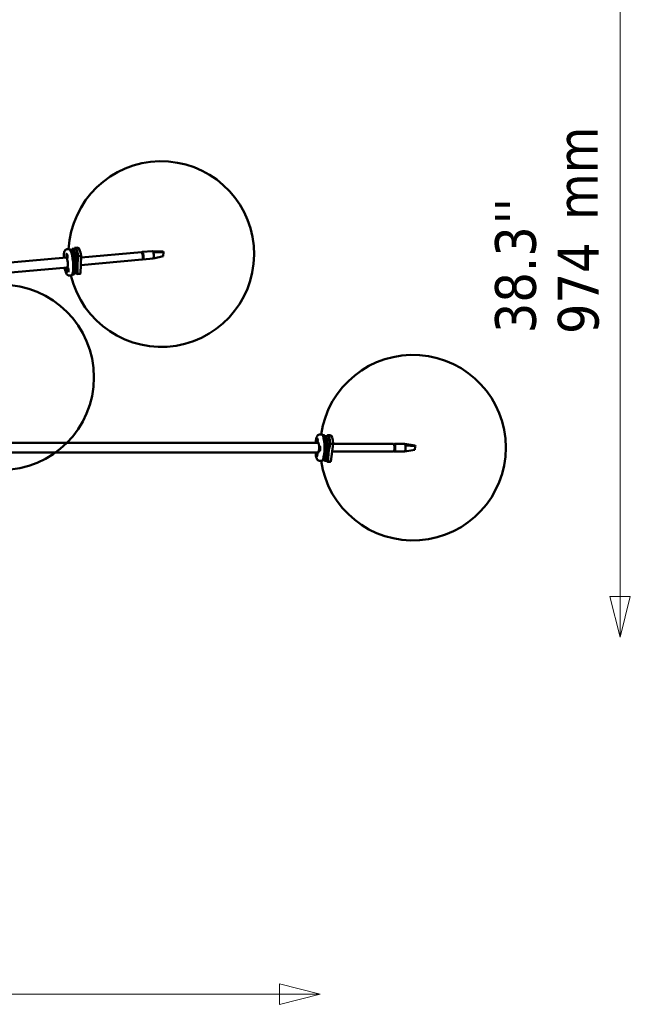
# Model space of a CAD drawing. Header units: millimetres. Extents: x 299 to 4712, y 776 to 3537.
# Tile 4 of 11: x 1636 to 2444, y 776 to 2081. Entities that reach past the tile are written whole.
import ezdxf

# ---------------------------------------------------------------- set-up
doc = ezdxf.new("R2010")
doc.units = ezdxf.units.MM
doc.header["$LTSCALE"] = 18
for name, color, linetype, lineweight in [('Symbol (ISO)', 7, 'Continuous', 25), ('Widoczne (ISO)', 7, 'Continuous', 50), ('Wymiar (ISO)', 7, 'Continuous', 25)]:
    doc.layers.add(name, color=color, linetype=linetype, lineweight=lineweight)
doc.styles.add('Tekst notatki (ISO)', font='tahoma.ttf')

msp = doc.modelspace()

# ---------------------------------------------------------------- linework, layer by layer
at = {"layer": 'Widoczne (ISO)'}
for p, q in [((1700.9, 1776.8), (1698, 1776.5)), ((1702.2, 1775.9), (1703.9, 1776.1)), ((1705.2, 1775.2), (1705.3, 1777.1)), ((1705.7, 1777.3), (1708.5, 1777.6)), ((1712.5, 1778.9), (1708.6, 1778.6)), ((1697.4, 1765.5), (1322.4, 1731.9)), ((1697.8, 1767.8), (1698, 1767.6)), ((1697.9, 1768.5), (1698.1, 1767.9)), ((1698.1, 1767.8), (1697.9, 1768.5)), ((1697.9, 1767.1), (1698.1, 1767.2)), ((1698, 1770.1), (1698.2, 1770.1)), ((1698, 1769), (1698.1, 1768.1)), ((1698.1, 1767.9), (1698.3, 1767.9)), ((1698.1, 1767.6), (1698.4, 1767.6)), ((1698.1, 1767.2), (1698.6, 1767.3)), ((1698.1, 1766.3), (1698.2, 1767)), ((1698.2, 1766.9), (1698.1, 1766.3)), ((1698.2, 1769), (1698.2, 1768.1)), ((1698.2, 1766.9), (1698.4, 1766.9)), ((1698.3, 1765.7), (1698.2, 1766.6)), ((1698.4, 1768.5), (1698.3, 1767.8)), ((1698.3, 1767.9), (1698.4, 1768.5)), ((1698.3, 1767.9), (1698.3, 1767.9)), ((1698.4, 1765.7), (1698.3, 1766.6)), ((1698.6, 1767.7), (1698.4, 1767.6)), ((1698.4, 1767.6), (1698.6, 1767.6)), ((1698.4, 1767.1), (1698.6, 1767.2)), ((1698.6, 1767), (1698.4, 1767.1)), ((1698.4, 1766.9), (1698.6, 1766.2)), ((1698.4, 1766.8), (1698.4, 1766.8)), ((1698.6, 1766.2), (1698.4, 1766.8)), ((1698.5, 1764.6), (1698.7, 1764.7)), ((1707.4, 1769.7), (1707.8, 1769.7)), ((1708, 1766.7), (1708.1, 1766.7)), ((1710.2, 1766.6), (1709.2, 1744.7)), ((1710.2, 1766.6), (1712.9, 1766.8)), ((1713.2, 1767.3), (1717.1, 1767.7)), ((1717.1, 1767.7), (1716.1, 1744.3)), ((1716.6, 1755.7), (1797.9, 1763)), ((1717, 1765.8), (1797, 1772.9)), ((1797.7, 1772), (1797.7, 1772)), ((1797.7, 1772), (1798.4, 1772)), ((1798.4, 1772), (1797.7, 1772)), ((1798, 1773), (1811.6, 1774.2)), ((1799.2, 1769.5), (1798.4, 1769.4)), ((1799.1, 1764.1), (1798.4, 1764)), ((1798.6, 1766.5), (1799.4, 1766.6)), ((1798.8, 1763.1), (1812.5, 1764.3)), ((1799.4, 1766.6), (1799.2, 1769.5)), ((1825.5, 1773.4), (1811.7, 1774.2)), ((1825.9, 1772.7), (1812.6, 1772.2)), ((1825.7, 1767.5), (1812.7, 1764.4)), ((1825.5, 1773.4), (1825.9, 1772.7)), ((1825.9, 1771.7), (1825.7, 1768.5)), ((1825.7, 1768.5), (1825.7, 1767.5)), ((1825.9, 1772.7), (1825.9, 1771.7)), ((1698.8, 1752.6), (1323.6, 1718.9)), ((1698.9, 1750), (1699.1, 1749.7)), ((1699, 1750.7), (1699.2, 1749.9)), ((1699.2, 1749.9), (1699, 1750.7)), ((1699, 1749.3), (1699.2, 1749.3)), ((1699.1, 1752.1), (1699.3, 1752.1)), ((1699.1, 1748.4), (1699.2, 1749)), ((1699.3, 1748.9), (1699.1, 1748.4)), ((1699.2, 1751), (1699.2, 1750.2)), ((1699.2, 1749.9), (1699.4, 1749.9)), ((1699.2, 1749.7), (1699.4, 1749.7)), ((1699.3, 1750.9), (1699.3, 1750.1)), ((1699.3, 1748.9), (1699.5, 1749)), ((1699.5, 1750.3), (1699.4, 1749.7)), ((1699.4, 1749.8), (1699.5, 1750.3)), ((1699.7, 1749.4), (1699.5, 1749.4)), ((1699.5, 1749), (1699.7, 1749.1)), ((1699.7, 1748.7), (1699.5, 1749)), ((1709.2, 1751.8), (1709.3, 1751.8)), ((1699.3, 1747.8), (1699.3, 1748.6)), ((1699.4, 1748.8), (1699.5, 1748.8)), ((1699.5, 1747.7), (1699.4, 1748.6)), ((1699.5, 1748.9), (1699.6, 1748.1)), ((1699.6, 1748.1), (1699.5, 1748.8)), ((1699.6, 1746.6), (1699.8, 1746.6)), ((1704, 1741.9), (1701.1, 1741.7)), ((1705.2, 1743.1), (1706.8, 1743.2)), ((1708.7, 1744.5), (1711.5, 1744.7)), ((1709, 1748.7), (1709.2, 1748.7)), ((1709.2, 1744.7), (1712, 1744.9)), ((1715.6, 1744.1), (1711.7, 1743.7)), ((1716.1, 1744.3), (1712.2, 1743.9)), ((2035.5, 1531.1), (2032.6, 1531.1)), ((2036.8, 1530.1), (2038.5, 1530.1)), ((2040.4, 1529), (2043.2, 1529)), ((2047.2, 1530), (2043.3, 1530)), ((2031.3, 1520), (1323.1, 1520)), ((2029.4, 1523.8), (2029.6, 1523.5)), ((2029.4, 1523.1), (2029.5, 1523.1)), ((2029.4, 1522.2), (2029.6, 1522.8)), ((2029.6, 1522.7), (2029.4, 1522.2)), ((2029.5, 1524.5), (2029.7, 1523.8)), ((2029.6, 1523.7), (2029.5, 1524.5)), ((2029.6, 1523.5), (2029.9, 1523.5)), ((2029.6, 1521.6), (2029.6, 1522.4)), ((2029.7, 1525.9), (2030, 1525.9)), ((2029.7, 1524.9), (2029.7, 1524)), ((2029.7, 1523.8), (2029.8, 1523.7)), ((2029.7, 1522.7), (2029.8, 1522.7)), ((2029.7, 1521.5), (2029.7, 1522.4)), ((2029.7, 1520.4), (2030, 1520.4)), ((2029.9, 1524.7), (2029.8, 1523.9)), ((2029.8, 1523.6), (2030, 1524.1)), ((2029.8, 1522.7), (2029.9, 1521.9)), ((2029.8, 1522.6), (2029.8, 1522.6)), ((2029.9, 1521.9), (2029.8, 1522.6)), ((2030, 1524.1), (2029.9, 1523.5)), ((2030.1, 1523.2), (2029.9, 1523.3)), ((2029.9, 1523.3), (2030.1, 1523.2)), ((2030.1, 1522.5), (2029.9, 1522.8)), ((2029.9, 1522.8), (2030.1, 1522.8)), ((2032.9, 1514.1), (2032.9, 1513.2)), ((2033, 1515.1), (2033.2, 1515.1)), ((2043.8, 1518.1), (2043, 1512.1)), ((2043.8, 1518.1), (2046.6, 1518.1)), ((2046.9, 1518.7), (2050.8, 1518.7)), ((2050.8, 1518.7), (2047.8, 1495.2)), ((2050.8, 1518.5), (2130.9, 1518.5)), ((2131.6, 1517.5), (2132.2, 1517.5)), ((2131.9, 1518.5), (2145.6, 1518.5)), ((2132.8, 1514.9), (2132, 1514.9)), ((2132.8, 1512.1), (2132.8, 1514.9)), ((2159.4, 1516.5), (2145.7, 1518.5)), ((2159.7, 1515.7), (2146.5, 1516.5)), ((2159.6, 1514.8), (2159.2, 1511.5)), ((2159.4, 1516.5), (2159.7, 1515.7)), ((2159.7, 1515.7), (2159.6, 1514.8)), ((2031.1, 1507), (1323.1, 1507)), ((2028.9, 1505.5), (2029.1, 1505.3)), ((2028.9, 1504.8), (2029.1, 1504.9)), ((2029, 1506.3), (2029.2, 1505.6)), ((2029.2, 1505.5), (2029, 1506.3)), ((2029, 1504), (2029.2, 1504.7)), ((2029.2, 1504.6), (2029, 1504)), ((2029.1, 1505.3), (2029.4, 1505.3)), ((2029.1, 1504.9), (2029.6, 1504.9)), ((2029.2, 1506.7), (2029.2, 1505.9)), ((2029.2, 1505.6), (2029.4, 1505.6)), ((2029.2, 1504.6), (2029.4, 1504.6)), ((2029.2, 1503.5), (2029.2, 1504.3)), ((2029.4, 1506.7), (2029.3, 1505.9)), ((2029.4, 1503.4), (2029.3, 1504.3)), ((2029.3, 1502.3), (2029.5, 1502.3)), ((2029.5, 1506.2), (2029.4, 1505.5)), ((2029.4, 1505.6), (2029.5, 1506.2)), ((2029.4, 1505.6), (2029.4, 1505.6)), ((2029.4, 1505.3), (2029.6, 1505.3)), ((2029.4, 1504.8), (2029.6, 1504.9)), ((2029.4, 1504.7), (2029.5, 1503.9)), ((2029.5, 1503.9), (2029.4, 1504.6)), ((2029.4, 1504.6), (2029.4, 1504.6)), ((2029.6, 1505.4), (2029.5, 1505.3)), ((2029.6, 1504.7), (2029.5, 1504.8)), ((2032.6, 1513.1), (2032.8, 1512.7)), ((2032.8, 1512.6), (2032.6, 1513.1)), ((2032.6, 1512.2), (2032.8, 1512.3)), ((2032.6, 1511.5), (2032.8, 1511.9)), ((2032.8, 1513.8), (2032.9, 1513)), ((2032.8, 1511.9), (2033.1, 1512)), ((2032.8, 1510.9), (2032.9, 1511.8)), ((2032.9, 1511.8), (2032.8, 1510.9)), ((2032.9, 1512.7), (2033, 1512.7)), ((2032.9, 1511.8), (2033.1, 1511.8)), ((2033.1, 1513.9), (2033, 1513)), ((2033, 1513), (2033.1, 1513.9)), ((2033, 1513), (2033, 1513)), ((2033, 1510.7), (2033, 1511.6)), ((2033, 1509.6), (2033.2, 1509.6)), ((2033.3, 1513.3), (2033.1, 1512.9)), ((2033.1, 1512.9), (2033.3, 1512.8)), ((2033.3, 1512.6), (2033.1, 1512.5)), ((2033.1, 1512.2), (2033.3, 1511.7)), ((2033.3, 1511.7), (2033.1, 1512.1)), ((2033.2, 1511), (2033.1, 1511.8)), ((2042.9, 1511.2), (2041, 1496.2)), ((2042.1, 1513.9), (2042.7, 1513.9)), ((2042.1, 1510.9), (2042.7, 1510.9)), ((2049.5, 1508.5), (2130.9, 1508.5)), ((2132.2, 1509.5), (2131.6, 1509.5)), ((2131.9, 1508.5), (2145.6, 1508.5)), ((2132, 1512.1), (2132.8, 1512.1)), ((2159, 1510.5), (2145.8, 1508.6)), ((2159.2, 1511.5), (2159, 1510.5)), ((2035.5, 1496.1), (2032.6, 1496.1)), ((2036.8, 1497.1), (2038.5, 1497.1)), ((2040.4, 1496), (2043.2, 1496)), ((2041, 1496.2), (2043.8, 1496.2)), ((2047.2, 1495), (2043.3, 1495)), ((2047.8, 1495.2), (2043.9, 1495.2))]:
    msp.add_line(p, q, dxfattribs=at)
msp.add_circle((1610.9, 1606.8), 123, dxfattribs=at)
for centre, start, end in [((1823.1, 1770.2), 193.3054, 176.9462), ((2156.6, 1513.6), 188.1796, 171.8204)]:
    msp.add_arc(centre, 123, start, end, dxfattribs=at)
for centre, major_axis, ratio, start_param, end_param in [((1702.4, 1759.4), (1.6, -17.4), 0.219927, 0, 3.141593), ((1705.4, 1759.6), (-1.5, 16.4), 0.219927, 3.141593, 6.283185), ((1707.2, 1760.9), (-1.5, 16.4), 0.219927, 5.044406, 6.423956), ((1710.1, 1761.2), (-1.6, 17.4), 0.219927, 5.054466, 6.413896), ((1714, 1761.5), (-1.6, 17.4), 0.219927, 5.054466, 6.283185), ((1697.6, 1758.9), (0.63, -6.97), 0.219927, 5.882848, 9.783879), ((1698, 1767.8), (0.019, -0.212), 0.219927, 6.078025, 7.704973), ((1698.1, 1768.1), (0.019, -0.212), 0.219927, 0.053984, 1.680932), ((1697.9, 1768.1), (-0.312, 0.146), 0.295637, 2.495462, 2.577243), ((1697.8, 1767.8), (0.348, 0.161), 0.399368, 5.292643, 5.804158), ((1698.1, 1767), (-0.019, 0.212), 0.219927, 4.766372, 6.393321), ((1698.5, 1767.4), (-0.25, 2.74), 0.219927, 6.088644, 6.283185), ((1698.3, 1768.1), (0.019, -0.212), 0.219927, 4.507228, 6.134177), ((1697.9, 1766.9), (-0.37, 0.109), 0.368902, 3.570474, 4.125914), ((1698, 1766.7), (0.285, 0.206), 0.246356, 0.475341, 0.663565), ((1698.2, 1766.6), (-0.019, 0.212), 0.219927, 4.507228, 6.134177), ((1698.1, 1768), (0.367, -0.128), 0.311483, 5.409548, 5.569028), ((1698.4, 1767.8), (0.019, -0.212), 0.219927, 4.766372, 6.393321), ((1698.4, 1766.6), (-0.019, 0.212), 0.219927, 0.053984, 1.680932), ((1698.4, 1766.9), (-0.019, 0.212), 0.219927, 6.078025, 7.704973), ((1698.2, 1766.6), (-0.342, -0.182), 0.344749, 3.854531, 4.002888), ((1698.5, 1767.4), (0.25, -2.74), 0.219927, 0, 0.194541), ((1707.6, 1769.1), (-0.13, 1.49), 0.219927, 5.155901, 7.030232), ((1797.4, 1767.9), (-0.45, 4.98), 0.219927, 3.141593, 6.283185), ((1798.4, 1768), (0.45, -4.98), 0.219927, 5.823615, 9.884349), ((1798.4, 1768), (-0.38, 4.23), 0.219927, 5.037365, 5.918759), ((1798.4, 1768), (0.38, -4.23), 0.219927, 0.324976, 1.20637), ((1812, 1769.3), (-0.45, 4.98), 0.219927, 6.151378, 6.283185), ((1812, 1769.3), (-0.45, 4.98), 0.219927, 5.328344, 6.151378), ((1812, 1769.3), (0.45, -4.98), 0.219927, 0, 2.186752), ((1698.1, 1759), (0.58, -6.47), 0.219927, 6.154803, 6.346745), ((1699.1, 1749.9), (0.019, -0.212), 0.219927, 5.933414, 7.560362), ((1699.2, 1750.2), (0.019, -0.212), 0.219927, 6.192558, 7.819506), ((1698.9, 1749.9), (0.354, 0.139), 0.441414, 5.291222, 5.722164), ((1699.2, 1749.1), (-0.019, 0.212), 0.219927, 4.621762, 6.24871), ((1699, 1749), (-0.367, 0.126), 0.319345, 3.500283, 4.109565), ((1699.6, 1749.4), (-0.25, 2.74), 0.219927, 6.088644, 6.283185), ((1699.4, 1750), (0.019, -0.212), 0.219927, 4.362618, 5.989566), ((1699.1, 1748.7), (0.291, 0.214), 0.174284, 0.34274, 0.694904), ((1699.3, 1748.7), (-0.019, 0.212), 0.219927, 4.362618, 5.989566), ((1699.2, 1750), (0.364, -0.14), 0.258617, 5.385468, 5.568678), ((1699.5, 1749.7), (0.019, -0.212), 0.219927, 4.621762, 6.24871), ((1699.5, 1748.8), (-0.019, 0.212), 0.219927, 5.933414, 7.560362), ((1709, 1752.7), (0.13, -1.49), 0.219927, 0.380491, 1.774616), ((1699.5, 1748.6), (-0.019, 0.212), 0.219927, 6.192558, 7.819506), ((1699.3, 1748.6), (-0.347, -0.164), 0.392449, 3.854537, 3.990612), ((1699.6, 1749.4), (0.25, -2.74), 0.219927, 0, 0.194541), ((1707.2, 1760.9), (1.5, -16.4), 0.219927, 6.12744, 6.423956), ((1710.1, 1761.2), (1.6, -17.4), 0.219927, 5.943493, 6.413896), ((1714, 1761.5), (1.6, -17.4), 0.219927, 0, 0.130711), ((2035.5, 1513.6), (0, -17.5), 0.220767, 0, 3.141593), ((2038.5, 1513.6), (0, 16.5), 0.220767, 3.141593, 6.283185), ((2040.4, 1512.5), (0, 16.5), 0.220767, 5.064131, 6.430536), ((2043.3, 1512.5), (0, 17.5), 0.220767, 5.074191, 6.433622), ((2047.2, 1512.5), (0, 17.5), 0.220767, 5.074191, 6.283185), ((2029.5, 1522.9), (0, 0.213), 0.220767, 4.641487, 6.268435), ((2029.4, 1523.7), (0.364, 0.11), 0.436031, 5.291104, 5.734156), ((2029.6, 1523.7), (0, -0.213), 0.220767, 5.953139, 7.580087), ((2029.4, 1522.8), (-0.355, 0.156), 0.326401, 3.508962, 4.111887), ((2029.4, 1522.5), (0.308, 0.186), 0.183718, 0.360154, 0.68992), ((2029.6, 1522.5), (0, 0.213), 0.220767, 4.382343, 6.009291), ((2029.7, 1524), (0, -0.213), 0.220767, 6.212283, 7.839232), ((2029.8, 1522.4), (0, 0.213), 0.220767, 6.212283, 7.839232), ((2029.8, 1523.8), (0, -0.213), 0.220767, 4.382343, 6.009291), ((2029.6, 1523.8), (0.351, -0.171), 0.266116, 5.38873, 5.568724), ((2029.9, 1522.6), (0, 0.213), 0.220767, 5.953139, 7.580087), ((2029.6, 1522.4), (-0.36, -0.135), 0.386235, 3.854126, 3.992105), ((2029.9, 1523.5), (0, -0.213), 0.220767, 4.641487, 6.268435), ((2030, 1523.2), (0, 2.75), 0.220767, 6.086228, 6.283185), ((2030, 1523.2), (0, -2.75), 0.220767, 0, 0.196958), ((2030.7, 1513.6), (0, -7), 0.220767, 5.923304, 9.82441), ((2031.1, 1513.6), (0, 6.5), 0.220767, 6.218, 6.409235), ((2033.2, 1512.4), (0, 2.75), 0.220767, 6.086228, 6.283185), ((2130.9, 1513.5), (0, 5), 0.220767, 3.141593, 6.283185), ((2131.9, 1513.5), (0, -5), 0.220767, 5.825593, 9.88237), ((2131.9, 1513.5), (0, 4.25), 0.220767, 5.05709, 5.938484), ((2145.6, 1513.5), (0, 5), 0.220767, 6.171103, 6.283185), ((2145.6, 1513.5), (0, -5), 0.220767, 0, 2.206477), ((2145.6, 1513.5), (0, 5), 0.220767, 5.34807, 6.171103), ((2029.3, 1505.1), (0, -3.15), 0.220767, 4.06054, 8.505831), ((2029.3, 1505.1), (0, -2.75), 0.220767, 3.94411, 8.62226), ((2029.1, 1505.5), (0, -0.213), 0.220767, 6.09775, 7.724698), ((2029.1, 1504.7), (0, 0.213), 0.220767, 4.786098, 6.413046), ((2029.2, 1505.8), (0, -0.213), 0.220767, 0.073709, 1.700657), ((2029, 1505.8), (-0.299, 0.175), 0.285139, 2.492609, 2.596483), ((2028.9, 1505.6), (0.361, 0.132), 0.393246, 5.293938, 5.815167), ((2028.9, 1504.7), (-0.359, 0.139), 0.37544, 3.580277, 4.127188), ((2029, 1504.4), (0.301, 0.178), 0.256299, 0.493085, 0.659214), ((2029.2, 1504.4), (0, 0.213), 0.220767, 4.526954, 6.153902), ((2029.4, 1505.8), (0, -0.213), 0.220767, 4.526954, 6.153902), ((2029.4, 1504.3), (0, 0.213), 0.220767, 0.073709, 1.700657), ((2029.2, 1505.8), (0.355, -0.158), 0.318605, 5.412011, 5.569504), ((2029.4, 1505.5), (0, -0.213), 0.220767, 4.786098, 6.413046), ((2029.4, 1504.6), (0, 0.213), 0.220767, 6.09775, 7.724698), ((2029.2, 1504.4), (-0.356, -0.152), 0.338048, 3.854558, 4.005538), ((2029.5, 1505.1), (0, -2.75), 0.220767, 0, 0.196958), ((2032.8, 1512.9), (0, 0.213), 0.220767, 3.604412, 5.231361), ((2032.6, 1512.9), (-0.317, 0.193), 0.09391, 2.405932, 2.952453), ((2032.6, 1512.6), (0.35, 0.173), 0.257851, 5.343248, 5.99239), ((2032.8, 1512.5), (0, -0.213), 0.220767, 0.203676, 1.830624), ((2032.8, 1511.7), (0, 0.213), 0.220767, 5.175209, 6.802157), ((2033, 1513.2), (0, -0.213), 0.220767, 4.916065, 6.543013), ((2032.6, 1511.7), (-0.369, 0.076), 0.48144, 3.811384, 4.121458), ((2032.9, 1511.6), (0, 0.213), 0.220767, 4.916065, 6.543013), ((2032.8, 1513.2), (0.365, -0.107), 0.442056, 5.436323, 5.563652), ((2033.1, 1513.1), (0, -0.213), 0.220767, 5.175209, 6.802157), ((2033.1, 1512.3), (0, 0.213), 0.220767, 0.203676, 1.830624), ((2032.9, 1511.9), (-0.345, -0.183), 0.194168, 3.844991, 4.074167), ((2033.1, 1511.9), (0, -0.213), 0.220767, 3.604412, 5.231361), ((2033.2, 1512.4), (0, -2.75), 0.220767, 0, 0.196958), ((2042.5, 1512.4), (0, 1.5), 0.220767, 6.196133, 6.370238), ((2044.4, 1512.4), (0, -1.5), 0.220767, 0.687023, 1.396012), ((2131.9, 1513.5), (0, -4.25), 0.220767, 0.344701, 1.226095), ((2040.4, 1512.5), (0, -16.5), 0.220767, 5.888135, 6.443681), ((2043.3, 1512.5), (0, -17.5), 0.220767, 5.943493, 6.433622), ((2047.2, 1512.5), (0, -17.5), 0.220767, 0, 0.150436)]:
    msp.add_ellipse(centre, major_axis=major_axis, ratio=ratio, start_param=start_param, end_param=end_param, dxfattribs=at)
for centre, major_axis, ratio in [((1698.2, 1767.4), (0.28, -3.14), 0.219927), ((1698.2, 1767.4), (-0.25, 2.74), 0.219927), ((1699.3, 1749.4), (0.28, -3.14), 0.219927), ((1699.3, 1749.4), (0.25, -2.74), 0.219927), ((2029.7, 1523.2), (0, 3.15), 0.220767), ((2029.7, 1523.2), (0, 2.75), 0.220767), ((2033, 1512.4), (0, 3.15), 0.220767), ((2033, 1512.4), (0, -2.75), 0.220767)]:
    msp.add_ellipse(centre, major_axis=major_axis, ratio=ratio, dxfattribs=at)
for points, knots in [([(1698, 1776.5), (1697.5, 1776.5), (1697.1, 1776.3), (1696.3, 1775.9), (1696, 1775.5), (1695.2, 1774.5), (1694.9, 1773.7), (1694.3, 1771.5), (1694.1, 1770), (1693.9, 1767.2), (1693.9, 1766.2), (1693.9, 1765.2)], [5.365622, 5.365622, 5.365622, 5.365622, 5.476061, 5.476061, 5.614396, 5.614396, 5.898831, 5.898831, 6.299721, 6.299721, 6.513846, 6.513846, 6.513846, 6.513846]), ([(1698.1, 1768.9), (1698.1, 1768.9), (1698.1, 1768.9), (1698.1, 1768.9), (1698, 1769), (1698, 1769), (1698, 1769), (1698, 1769)], [0.04758377, 0.04758377, 0.04758377, 0.04758377, 0.05181414, 0.05181414, 0.05697832, 0.05697832, 0.06215096, 0.06215096, 0.06215096, 0.06215096]), ([(1698.3, 1765.7), (1698.3, 1765.8), (1698.3, 1765.8), (1698.3, 1765.8), (1698.3, 1765.8), (1698.3, 1765.8), (1698.3, 1765.9), (1698.4, 1765.9)], [0.02076039, 0.02076039, 0.02076039, 0.02076039, 0.02593303, 0.02593303, 0.03109721, 0.03109721, 0.03532758, 0.03532758, 0.03532758, 0.03532758]), ([(1698.6, 1767.7), (1698.6, 1767.6), (1698.6, 1767.6), (1698.6, 1767.5), (1698.6, 1767.4), (1698.6, 1767.3), (1698.6, 1767.3), (1698.6, 1767.2), (1698.6, 1767.2), (1698.6, 1767.1), (1698.6, 1767), (1698.6, 1767)], [2.9239665, 2.9239665, 2.9239665, 2.9239665, 3.01102, 3.01102, 3.0980735, 3.0980735, 3.1851269, 3.1851269, 3.2721804, 3.2721804, 3.3592339, 3.3592339, 3.3592339, 3.3592339]), ([(1712.2, 1743.9), (1711.9, 1747.9), (1711.9, 1751.8), (1712.2, 1759.3), (1712.6, 1763.3), (1713.2, 1767.3)], [35.882115, 35.882115, 35.882115, 35.882115, 37.196513, 37.196513, 38.510912, 38.510912, 38.510912, 38.510912]), ([(1695, 1752.2), (1695.3, 1750.9), (1695.6, 1749.6), (1696.3, 1747), (1696.7, 1745.8), (1697.8, 1743.6), (1698.3, 1742.6), (1700, 1741.8), (1700.5, 1741.6), (1701.1, 1741.7)], [7.351702, 7.351702, 7.351702, 7.351702, 7.631184, 7.631184, 7.975506, 7.975506, 8.376861, 8.376861, 8.507214, 8.507214, 8.507214, 8.507214]), ([(1699.1, 1749.3), (1699.1, 1749.3), (1699, 1749.3), (1699, 1749.3), (1699, 1749.3), (1699, 1749.3), (1699, 1749.3), (1699, 1749.3)], [0.04758377, 0.04758377, 0.04758377, 0.04758377, 0.05181414, 0.05181414, 0.05697832, 0.05697832, 0.06215096, 0.06215096, 0.06215096, 0.06215096]), ([(1699.3, 1750.9), (1699.2, 1750.9), (1699.2, 1750.9), (1699.2, 1751), (1699.2, 1751), (1699.2, 1751), (1699.2, 1751), (1699.2, 1751)], [0.04758377, 0.04758377, 0.04758377, 0.04758377, 0.05181414, 0.05181414, 0.05697832, 0.05697832, 0.06215096, 0.06215096, 0.06215096, 0.06215096]), ([(1699.3, 1750.9), (1699.3, 1750.9), (1699.3, 1750.9), (1699.3, 1750.9), (1699.3, 1750.9), (1699.3, 1750.9), (1699.3, 1750.9), (1699.3, 1750.9), (1699.3, 1750.9), (1699.3, 1750.9), (1699.3, 1750.9), (1699.3, 1750.9)], [4.6687847, 4.6687847, 4.6687847, 4.6687847, 4.6924501, 4.6924501, 4.7519928, 4.7519928, 4.8115355, 4.8115355, 4.8710782, 4.8710782, 4.8731633, 4.8731633, 4.8731633, 4.8731633]), ([(1699.7, 1749.4), (1699.7, 1749.4), (1699.7, 1749.3), (1699.7, 1749.2), (1699.7, 1749.2), (1699.7, 1749.1), (1699.7, 1749.1), (1699.7, 1749), (1699.7, 1748.9), (1699.7, 1748.8), (1699.7, 1748.8), (1699.7, 1748.7)], [6.0657046, 6.0657046, 6.0657046, 6.0657046, 6.1526281, 6.1526281, 6.239687, 6.239687, 6.3267458, 6.3267458, 6.4138047, 6.4138047, 6.5008636, 6.5008636, 6.5008636, 6.5008636]), ([(1711.8, 1751.8), (1711.8, 1751.7), (1711.8, 1751.7), (1711.8, 1751.4), (1711.8, 1751.3), (1711.8, 1751), (1711.8, 1750.9), (1711.8, 1750.9)], [-0.1321984, -0.1321984, -0.1321984, -0.1321984, -0.1186679, -0.1186679, -0.0593926, -0.0593926, -0.0254432, -0.0254432, -0.0254432, -0.0254432]), ([(1699.3, 1747.8), (1699.3, 1747.8), (1699.3, 1747.8), (1699.3, 1747.9), (1699.3, 1747.9), (1699.4, 1747.9), (1699.4, 1747.9), (1699.4, 1747.9)], [0.02076039, 0.02076039, 0.02076039, 0.02076039, 0.02593303, 0.02593303, 0.03109721, 0.03109721, 0.03532758, 0.03532758, 0.03532758, 0.03532758]), ([(2032.6, 1531.1), (2032.1, 1531.1), (2031.7, 1530.9), (2030.9, 1530.5), (2030.5, 1530.2), (2029.7, 1529.2), (2029.3, 1528.5), (2028.5, 1526.3), (2028.2, 1524.8), (2027.7, 1522.1), (2027.6, 1521.1), (2027.5, 1520)], [2.204304, 2.204304, 2.204304, 2.204304, 2.315266, 2.315266, 2.45435, 2.45435, 2.740416, 2.740416, 3.140355, 3.140355, 3.359735, 3.359735, 3.359735, 3.359735]), ([(2029.5, 1523.1), (2029.4, 1523.1), (2029.4, 1523.1), (2029.4, 1523.1), (2029.4, 1523.1), (2029.4, 1523.1), (2029.4, 1523.1), (2029.4, 1523.1)], [0.04758377, 0.04758377, 0.04758377, 0.04758377, 0.05181414, 0.05181414, 0.05697832, 0.05697832, 0.06215096, 0.06215096, 0.06215096, 0.06215096]), ([(2029.6, 1521.6), (2029.6, 1521.6), (2029.6, 1521.6), (2029.6, 1521.7), (2029.6, 1521.7), (2029.6, 1521.7), (2029.7, 1521.7), (2029.7, 1521.7)], [0.02076039, 0.02076039, 0.02076039, 0.02076039, 0.02593303, 0.02593303, 0.03109721, 0.03109721, 0.03532758, 0.03532758, 0.03532758, 0.03532758]), ([(2029.8, 1524.7), (2029.8, 1524.7), (2029.8, 1524.7), (2029.7, 1524.8), (2029.7, 1524.8), (2029.7, 1524.8), (2029.7, 1524.8), (2029.7, 1524.9)], [0.04758377, 0.04758377, 0.04758377, 0.04758377, 0.05181414, 0.05181414, 0.05697832, 0.05697832, 0.06215096, 0.06215096, 0.06215096, 0.06215096]), ([(2029.8, 1524.7), (2029.8, 1524.7), (2029.8, 1524.7), (2029.8, 1524.7), (2029.8, 1524.7), (2029.8, 1524.7), (2029.8, 1524.7), (2029.9, 1524.7), (2029.9, 1524.7), (2029.9, 1524.7)], [1.5462478, 1.5462478, 1.5462478, 1.5462478, 1.5670043, 1.5670043, 1.6225143, 1.6225143, 1.6780243, 1.6780243, 1.7235446, 1.7235446, 1.7235446, 1.7235446]), ([(2030.1, 1523.2), (2030.1, 1523.2), (2030.1, 1523.1), (2030.1, 1523), (2030.1, 1523), (2030.1, 1522.9), (2030.1, 1522.9), (2030.1, 1522.8), (2030.1, 1522.7), (2030.1, 1522.6), (2030.1, 1522.6), (2030.1, 1522.5)], [2.9239733, 2.9239733, 2.9239733, 2.9239733, 3.0110321, 3.0110321, 3.098091, 3.098091, 3.1851499, 3.1851499, 3.2722088, 3.2722088, 3.3592677, 3.3592677, 3.3592677, 3.3592677]), ([(2043.9, 1495.2), (2044, 1499.2), (2044.3, 1503.1), (2045.3, 1510.7), (2046, 1514.6), (2046.9, 1518.7)], [35.882115, 35.882115, 35.882115, 35.882115, 37.196513, 37.196513, 38.510912, 38.510912, 38.510912, 38.510912]), ([(2027.5, 1507), (2027.6, 1505.7), (2027.8, 1504.4), (2028.3, 1501.8), (2028.6, 1500.5), (2029.5, 1498.2), (2029.9, 1497.2), (2031.6, 1496.2), (2032.1, 1496.1), (2032.6, 1496.1)], [4.19749, 4.19749, 4.19749, 4.19749, 4.471878, 4.471878, 4.816401, 4.816401, 5.218371, 5.218371, 5.345896, 5.345896, 5.345896, 5.345896]), ([(2029.3, 1506.6), (2029.3, 1506.6), (2029.3, 1506.6), (2029.2, 1506.7), (2029.2, 1506.7), (2029.2, 1506.7), (2029.2, 1506.7), (2029.2, 1506.7)], [0.04758377, 0.04758377, 0.04758377, 0.04758377, 0.05181414, 0.05181414, 0.05697832, 0.05697832, 0.06215096, 0.06215096, 0.06215096, 0.06215096]), ([(2029.2, 1503.5), (2029.2, 1503.5), (2029.2, 1503.5), (2029.2, 1503.5), (2029.2, 1503.5), (2029.2, 1503.6), (2029.3, 1503.6), (2029.3, 1503.6)], [0.02076039, 0.02076039, 0.02076039, 0.02076039, 0.02593303, 0.02593303, 0.03109721, 0.03109721, 0.03532758, 0.03532758, 0.03532758, 0.03532758]), ([(2029.6, 1505.4), (2029.6, 1505.4), (2029.6, 1505.3), (2029.6, 1505.2), (2029.6, 1505.2), (2029.6, 1505.1), (2029.6, 1505), (2029.6, 1504.9), (2029.6, 1504.9), (2029.6, 1504.8), (2029.6, 1504.7), (2029.6, 1504.7)], [6.0655537, 6.0655537, 6.0655537, 6.0655537, 6.1526081, 6.1526081, 6.2396625, 6.2396625, 6.3267169, 6.3267169, 6.4137714, 6.4137714, 6.5008258, 6.5008258, 6.5008258, 6.5008258]), ([(2032.6, 1512.2), (2032.6, 1512.2), (2032.6, 1512.2), (2032.6, 1512.2), (2032.6, 1512.2), (2032.7, 1512.2), (2032.7, 1512.2), (2032.7, 1512.2)], [0.02076039, 0.02076039, 0.02076039, 0.02076039, 0.02593303, 0.02593303, 0.03109721, 0.03109721, 0.03532758, 0.03532758, 0.03532758, 0.03532758]), ([(2032.8, 1513.7), (2032.8, 1513.7), (2032.8, 1513.7), (2032.8, 1513.7), (2032.8, 1513.8), (2032.8, 1513.8), (2032.8, 1513.8), (2032.8, 1513.8)], [0.04758377, 0.04758377, 0.04758377, 0.04758377, 0.05181414, 0.05181414, 0.05697832, 0.05697832, 0.06215096, 0.06215096, 0.06215096, 0.06215096]), ([(2033, 1510.7), (2033, 1510.7), (2033, 1510.8), (2033, 1510.8), (2033, 1510.8), (2033.1, 1510.8), (2033.1, 1510.8), (2033.1, 1510.8)], [0.02076039, 0.02076039, 0.02076039, 0.02076039, 0.02593303, 0.02593303, 0.03109721, 0.03109721, 0.0340018, 0.0340018, 0.0340018, 0.0340018]), ([(2033.2, 1511), (2033.2, 1511), (2033.1, 1511), (2033.1, 1510.9), (2033.1, 1510.9), (2033.1, 1510.9), (2033.1, 1510.9), (2033.1, 1510.9), (2033.1, 1510.9), (2033.1, 1510.8), (2033.1, 1510.8), (2033.1, 1510.8)], [1.3789154, 1.3789154, 1.3789154, 1.3789154, 1.4398496, 1.4398496, 1.5269659, 1.5269659, 1.6140823, 1.6140823, 1.7011986, 1.7011986, 1.7842703, 1.7842703, 1.7842703, 1.7842703]), ([(2033.3, 1513.3), (2033.3, 1513.3), (2033.3, 1513.2), (2033.3, 1513.1), (2033.3, 1513.1), (2033.3, 1513), (2033.3, 1513), (2033.3, 1512.9), (2033.3, 1512.8), (2033.3, 1512.7), (2033.3, 1512.7), (2033.3, 1512.6)], [6.0654361, 6.0654361, 6.0654361, 6.0654361, 6.1525112, 6.1525112, 6.2395862, 6.2395862, 6.3266613, 6.3266613, 6.4137363, 6.4137363, 6.4990965, 6.4990965, 6.4990965, 6.4990965]), ([(2045.4, 1512.1), (2045.4, 1512), (2045.4, 1511.9), (2045.4, 1511.7), (2045.3, 1511.5), (2045.3, 1511.3), (2045.3, 1511.3), (2045.2, 1511.2)], [-0.9203462, -0.9203462, -0.9203462, -0.9203462, -0.8882461, -0.8882461, -0.8339399, -0.8339399, -0.8136308, -0.8136308, -0.8136308, -0.8136308])]:
    msp.add_open_spline(points, degree=3, knots=knots, dxfattribs=at)
for points in [[(1708.1, 1778.4), (1708, 1778.1), (1708, 1777.8), (1708, 1777.5)], [(1698.6, 1767.7), (1698.6, 1767.7), (1698.6, 1767.7), (1698.6, 1767.7)], [(1698.6, 1767), (1698.6, 1767), (1698.6, 1767), (1698.6, 1767)], [(1699.7, 1748.7), (1699.7, 1748.7), (1699.7, 1748.7), (1699.7, 1748.7)], [(2042.7, 1529.8), (2042.7, 1529.5), (2042.6, 1529.2), (2042.6, 1529)], [(2030.1, 1523.2), (2030.1, 1523.2), (2030.1, 1523.2), (2030.1, 1523.2)], [(2030.1, 1522.5), (2030.1, 1522.5), (2030.1, 1522.5), (2030.1, 1522.5)], [(2029.6, 1505.4), (2029.6, 1505.4), (2029.6, 1505.4), (2029.6, 1505.4)], [(2029.6, 1504.7), (2029.6, 1504.7), (2029.6, 1504.7), (2029.6, 1504.7)], [(2033, 1512.7), (2033.1, 1512.7), (2033.2, 1512.7), (2033.3, 1512.7)], [(2033.3, 1513.3), (2033.3, 1513.3), (2033.3, 1513.3), (2033.3, 1513.3)]]:
    msp.add_open_spline(points, degree=3, dxfattribs=at)
for points, weights in [([(1698.1, 1768.9), (1698.2, 1768.9), (1698.2, 1768.9)], [1.00378810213, 1.00556336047, 1.0072046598]), ([(1698.4, 1765.9), (1698.4, 1765.9), (1698.4, 1765.9)], [1.00710718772, 1.00551071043, 1.00378810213]), ([(1699.1, 1749.3), (1699.4, 1749.4), (1699.7, 1749.4)], [1.00378810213, 1.01947095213, 1.0246994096]), ([(1699.3, 1750.9), (1699.3, 1750.9), (1699.3, 1750.9)], [1.00378810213, 1.0054304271, 1.00695810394]), ([(1699.5, 1748), (1699.4, 1747.9), (1699.4, 1747.9)], [1.00707212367, 1.00549180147, 1.00378810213]), ([(2029.5, 1523.1), (2029.8, 1523.1), (2030.1, 1523.1)], [1.00378810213, 1.01954019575, 1.02474537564]), ([(2029.7, 1521.8), (2029.7, 1521.7), (2029.7, 1521.7)], [1.00709462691, 1.00550393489, 1.00378810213]), ([(2029.8, 1524.7), (2029.8, 1524.7), (2029.9, 1524.7)], [1.00378810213, 1.00570016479, 1.00745682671]), ([(2029.3, 1506.6), (2029.3, 1506.6), (2029.4, 1506.6)], [1.00378810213, 1.00556372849, 1.00720534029]), ([(2029.3, 1503.6), (2029.3, 1503.6), (2029.3, 1503.6)], [1.00714821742, 1.00553285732, 1.00378810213]), ([(2033.1, 1512.2), (2032.9, 1512.2), (2032.7, 1512.2)], [1.01927963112, 1.01356566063, 1.00378810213]), ([(2032.8, 1513.7), (2032.9, 1513.7), (2032.9, 1513.7)], [1.00378810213, 1.0055763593, 1.00722868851])]:
    msp.add_rational_spline(points, weights, degree=2, dxfattribs=at)
at = {"layer": 'Wymiar (ISO)', "lineweight": 18}
for p, q in [((2431, 3082.5), (2431, 1316.5)), ((2431, 2632.5), (2431, 1316.5)), ((2431, 2332.5), (2431, 1316.5)), ((2431, 2182.5), (2431, 1316.5)), ((2417.5, 1316.5), (2431, 1262.5)), ((2444.5, 1316.5), (2417.5, 1316.5)), ((2417.5, 1316.5), (2431, 1262.5)), ((2444.5, 1316.5), (2417.5, 1316.5)), ((2417.5, 1316.5), (2431, 1262.5)), ((2444.5, 1316.5), (2417.5, 1316.5)), ((2417.5, 1316.5), (2431, 1262.5)), ((2444.5, 1316.5), (2417.5, 1316.5)), ((2431, 1316.5), (2431, 1262.5)), ((2431, 1262.5), (2444.5, 1316.5)), ((2431, 1316.5), (2431, 1262.5)), ((2431, 1262.5), (2444.5, 1316.5)), ((2431, 1316.5), (2431, 1262.5)), ((2431, 1262.5), (2444.5, 1316.5)), ((2431, 1316.5), (2431, 1262.5)), ((2431, 1262.5), (2444.5, 1316.5)), ((2033.6, 789.2), (1979.6, 802.7)), ((1979.6, 802.7), (1979.6, 775.7)), ((353.3, 789.2), (1979.6, 789.2)), ((1979.6, 789.2), (2033.6, 789.2)), ((1979.6, 775.7), (2033.6, 789.2))]:
    msp.add_line(p, q, dxfattribs=at)
at = {"layer": 'Wymiar (ISO)', "lineweight": 18, "flags": 128}
for points in [[(2417.5, 1316.5), (2431, 1262.5), (2444.5, 1316.5), (2417.5, 1316.5)], [(2417.5, 1316.5), (2431, 1262.5), (2444.5, 1316.5), (2417.5, 1316.5)], [(2417.5, 1316.5), (2431, 1262.5), (2444.5, 1316.5), (2417.5, 1316.5)], [(2417.5, 1316.5), (2431, 1262.5), (2444.5, 1316.5), (2417.5, 1316.5)], [(1979.6, 775.7), (2033.6, 789.2), (1979.6, 802.7), (1979.6, 775.7)]]:
    msp.add_lwpolyline(points, dxfattribs=at)
at = {"layer": 'Wymiar (ISO)'}
for points in [[(2417.5, 1316.5), (2431, 1262.5), (2444.5, 1316.5), (2417.5, 1316.5)], [(2417.5, 1316.5), (2431, 1262.5), (2444.5, 1316.5), (2417.5, 1316.5)], [(2417.5, 1316.5), (2431, 1262.5), (2444.5, 1316.5), (2417.5, 1316.5)], [(2417.5, 1316.5), (2431, 1262.5), (2444.5, 1316.5), (2417.5, 1316.5)], [(1979.6, 775.7), (2033.6, 789.2), (1979.6, 802.7), (1979.6, 775.7)]]:
    msp.add_solid(points, dxfattribs=at)

# ---------------------------------------------------------------- texts
at = {"layer": 'Symbol (ISO)', "insert": (2347.3, 1815.2), "char_height": 54, "width": 124.716, "attachment_point": 1, "rotation": 90, "style": 'Tekst notatki (ISO)'}
msp.add_mtext('\\fTahoma|b0|i0;mm', dxfattribs=at)
at = {"layer": 'Wymiar (ISO)', "char_height": 54, "attachment_point": 7, "rotation": 90, "style": 'Tekst notatki (ISO)'}
for s, insert in [("''", (2319.2, 1809.6)), ('38.3', (2320.4, 1665.3)), ('974', (2403.5, 1664.2))]:
    msp.add_mtext(s, dxfattribs=dict(at, insert=insert))

doc.saveas('drawing.dxf')
